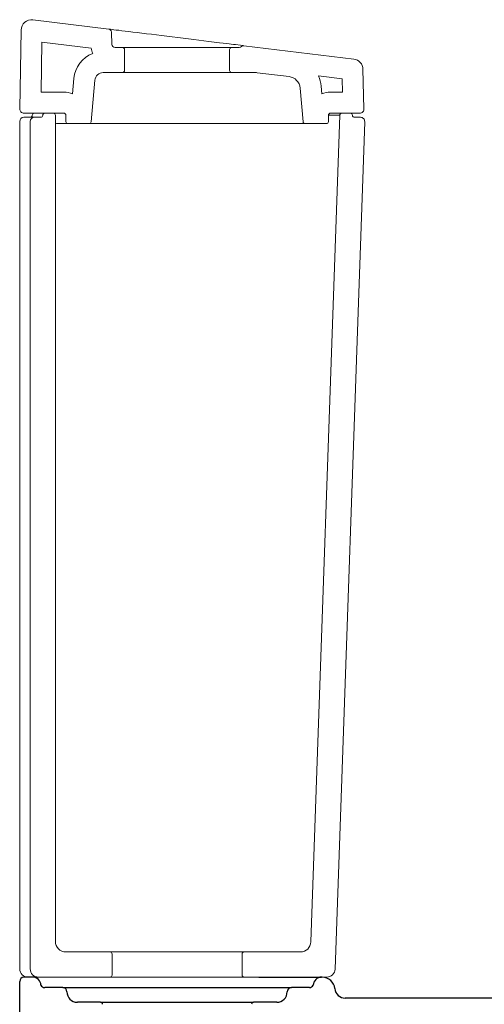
# Model space of a CAD drawing. Header units: millimetres. Extents: x 4330.325 to 4330.976, y 3248.504 to 3249.36.
# Tile 2 of 4: x 4330.325 to 4330.547, y 3248.891 to 3249.36. Entities that reach past the tile are written whole.
import ezdxf

# ---------------------------------------------------------------- set-up
doc = ezdxf.new("R2010")
doc.units = ezdxf.units.MM
doc.layers.add('SANINDUSA', color=3, linetype='Continuous')

msp = doc.modelspace()

# ---------------------------------------------------------------- linework, layer by layer
at = {"layer": 'SANINDUSA', "linetype": 'Continuous', "lineweight": 15}
for p, q in [((4330.331671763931, 3249.359732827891), (4330.36780018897, 3249.355296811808)), ((4330.326063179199, 3249.354857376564), (4330.32540724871, 3249.317279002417)), ((4330.369321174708, 3249.347998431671), (4330.369116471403, 3249.353860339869)), ((4330.335964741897, 3249.349130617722), (4330.335547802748, 3249.325244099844)), ((4330.335964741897, 3249.349130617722), (4330.359462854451, 3249.346245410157)), ((4330.374371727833, 3249.346550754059), (4330.37082026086, 3249.346550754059)), ((4330.374371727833, 3249.346550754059), (4330.426371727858, 3249.346550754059)), ((4330.375371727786, 3249.33555077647), (4330.375371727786, 3249.345550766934)), ((4330.425371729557, 3249.345550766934), (4330.425371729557, 3249.33555077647)), ((4330.430014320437, 3249.346550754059), (4330.426371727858, 3249.346550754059)), ((4330.432279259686, 3249.347379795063), (4330.484593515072, 3249.340956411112)), ((4330.489475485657, 3249.317296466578), (4330.488982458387, 3249.336124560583)), ((4330.351216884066, 3249.331770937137), (4330.350572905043, 3249.324410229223)), ((4330.374371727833, 3249.334550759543), (4330.365163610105, 3249.334550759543)), ((4330.426371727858, 3249.334550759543), (4330.374371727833, 3249.334550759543)), ((4330.438052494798, 3249.334550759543), (4330.426371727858, 3249.334550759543)), ((4330.438539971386, 3249.33452095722), (4330.453798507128, 3249.332647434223)), ((4330.467795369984, 3249.332943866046), (4330.479098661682, 3249.331555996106)), ((4330.479263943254, 3249.325244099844), (4330.479098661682, 3249.331555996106)), ((4330.361178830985, 3249.330899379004), (4330.359451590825, 3249.311156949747)), ((4330.459044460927, 3249.327215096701), (4330.460449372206, 3249.311156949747)), ((4330.469006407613, 3249.328086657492), (4330.469328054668, 3249.324410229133)), ((4330.335547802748, 3249.325244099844), (4330.346371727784, 3249.325244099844)), ((4330.473529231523, 3249.325244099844), (4330.479263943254, 3249.325244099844)), ((4330.327371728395, 3249.313244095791), (4330.328250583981, 3249.313244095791)), ((4330.327406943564, 3249.315244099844), (4330.346371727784, 3249.315244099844)), ((4330.328250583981, 3249.313244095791), (4330.33032105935, 3249.313244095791)), ((4330.33032105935, 3249.313244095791), (4330.332371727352, 3249.313244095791)), ((4330.332371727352, 3249.313244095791), (4330.335371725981, 3249.313244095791)), ((4330.337371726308, 3249.315244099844), (4330.341371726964, 3249.315244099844)), ((4330.342371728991, 3249.314244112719), (4330.342371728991, 3248.920506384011)), ((4330.347371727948, 3249.314244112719), (4330.347371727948, 3249.311244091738)), ((4330.464150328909, 3248.920331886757), (4330.477907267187, 3249.314279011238)), ((4330.472529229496, 3249.311244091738), (4330.472529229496, 3249.314244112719)), ((4330.477907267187, 3249.314279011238), (4330.472529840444, 3249.314279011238)), ((4330.473529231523, 3249.315244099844), (4330.487476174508, 3249.315244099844)), ((4330.478906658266, 3249.315244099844), (4330.482948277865, 3249.315244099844)), ((4330.484948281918, 3249.313244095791), (4330.487807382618, 3249.313244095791)), ((4330.325371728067, 3248.907506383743), (4330.325371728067, 3249.311244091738)), ((4330.330371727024, 3249.311244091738), (4330.330371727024, 3248.907506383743)), ((4330.348370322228, 3249.310244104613), (4330.343371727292, 3249.310244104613)), ((4330.358455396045, 3249.310244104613), (4330.348371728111, 3249.310244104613)), ((4330.368351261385, 3249.310244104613), (4330.358455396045, 3249.310244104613)), ((4330.371317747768, 3249.310244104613), (4330.368351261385, 3249.310244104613)), ((4330.419484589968, 3249.310244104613), (4330.371317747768, 3249.310244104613)), ((4330.422451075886, 3249.310244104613), (4330.419484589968, 3249.310244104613)), ((4330.438709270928, 3249.310244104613), (4330.422451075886, 3249.310244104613)), ((4330.442074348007, 3249.310244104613), (4330.438709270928, 3249.310244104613)), ((4330.461445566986, 3249.310244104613), (4330.442074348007, 3249.310244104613)), ((4330.47152923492, 3249.310244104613), (4330.461445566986, 3249.310244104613)), ((4330.475704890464, 3248.90736678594), (4330.489806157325, 3249.311174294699)), ((4330.347371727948, 3248.915506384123), (4330.368371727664, 3248.915506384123)), ((4330.368371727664, 3248.915506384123), (4330.432371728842, 3248.915506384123)), ((4330.369371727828, 3248.904506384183), (4330.369371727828, 3248.914506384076)), ((4330.431371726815, 3248.914506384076), (4330.431371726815, 3248.904506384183)), ((4330.432371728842, 3248.915506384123), (4330.459153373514, 3248.915506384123)), ((4330.329664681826, 3248.903506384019), (4330.329371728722, 3248.903506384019)), ((4330.334371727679, 3248.903506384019), (4330.329664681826, 3248.903506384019)), ((4330.334371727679, 3248.903506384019), (4330.368371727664, 3248.903506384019)), ((4330.432371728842, 3248.903506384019), (4330.368371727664, 3248.903506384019)), ((4330.432371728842, 3248.903506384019), (4330.471707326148, 3248.903506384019))]:
    msp.add_line(p, q, dxfattribs=at)
at = {"layer": 'SANINDUSA'}
for p, q in [((4330.325371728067, 3248.885552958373), (4330.325371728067, 3248.901506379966)), ((4330.33150897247, 3248.903506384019), (4330.327371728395, 3248.903506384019)), ((4330.439383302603, 3248.903506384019), (4330.441587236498, 3248.903506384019)), ((4330.441587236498, 3248.903506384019), (4330.469234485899, 3248.903506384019)), ((4330.469594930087, 3248.903506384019), (4330.469234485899, 3248.903506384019)), ((4330.345871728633, 3248.898506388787), (4330.337312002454, 3248.898506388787)), ((4330.345871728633, 3248.898506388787), (4330.45487172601, 3248.898506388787)), ((4330.463431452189, 3248.898506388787), (4330.45487172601, 3248.898506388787)), ((4330.36389868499, 3248.891506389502), (4330.352871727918, 3248.891506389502)), ((4330.36389868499, 3248.891506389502), (4330.436844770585, 3248.891506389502)), ((4330.447871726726, 3248.891506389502), (4330.436844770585, 3248.891506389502)), ((4330.614644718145, 3248.893506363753), (4330.480549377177, 3248.893506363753))]:
    msp.add_line(p, q, dxfattribs=at)
at = {"layer": 'SANINDUSA', "linetype": 'Continuous', "lineweight": 15, "flags": 128}
for points in [[(4330.36780018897, 3249.355296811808), (4330.367901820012, 3249.355284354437), (4330.368206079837, 3249.355246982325), (4330.368711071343, 3249.355184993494), (4330.36941364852, 3249.355098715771), (4330.370309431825, 3249.354988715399), (4330.371392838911, 3249.354855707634), (4330.372657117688, 3249.354700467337), (4330.374094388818, 3249.354524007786), (4330.375695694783, 3249.354327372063), (4330.377451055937, 3249.354111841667), (4330.379349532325, 3249.353878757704), (4330.381379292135, 3249.353629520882), (4330.383527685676, 3249.353365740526), (4330.385781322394, 3249.353089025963), (4330.388126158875, 3249.352801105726), (4330.390547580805, 3249.352503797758), (4330.393030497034, 3249.35219892), (4330.395559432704, 3249.351888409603), (4330.398118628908, 3249.351574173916), (4330.400692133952, 3249.351258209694), (4330.403263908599, 3249.350942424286), (4330.405817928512, 3249.35062884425), (4330.408338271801, 3249.350319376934), (4330.410809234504, 3249.350015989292), (4330.413215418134, 3249.349720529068), (4330.415541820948, 3249.34943490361)], [(4330.415541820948, 3249.34943490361), (4330.420543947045, 3249.348820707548), (4330.424171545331, 3249.348375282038), (4330.427254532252, 3249.347996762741), (4330.428283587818, 3249.347870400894)], [(4330.428283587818, 3249.347870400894), (4330.430623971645, 3249.347583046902), (4330.431852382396, 3249.347432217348), (4330.432279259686, 3249.347379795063)]]:
    msp.add_lwpolyline(points, dxfattribs=at)
at = {"layer": 'SANINDUSA', "linetype": 'Continuous', "lineweight": 15}
for centre, radius, start, end in [((4330.331062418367, 3249.354770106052), 0.004999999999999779, 83.00000000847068, 178.9999999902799), ((4330.367617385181, 3249.353808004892), 0.001499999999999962, 2.000000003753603, 83.00000000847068), ((4330.37082026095, 3249.348050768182), 0.01149999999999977, 189.032091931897, 202.5477192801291), ((4330.37082026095, 3249.348050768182), 0.001499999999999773, 182.0000000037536, 270), ((4330.374371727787, 3249.345550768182), 0.001000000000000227, 0, 90), ((4330.426371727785, 3249.345550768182), 0.001000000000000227, 90, 180), ((4330.430014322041, 3249.348050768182), 0.001499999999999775, 270, 313.951092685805), ((4330.432096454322, 3249.3458909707), 0.001500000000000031, 83.00000000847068, 133.951092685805), ((4330.365163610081, 3249.330550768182), 0.0140000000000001, 110.7684707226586, 175.0000000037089), ((4330.483984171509, 3249.33599367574), 0.005000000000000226, 1.49999999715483, 83.00000000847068), ((4330.365163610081, 3249.330550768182), 0.004000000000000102, 90, 175.0000000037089), ((4330.374371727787, 3249.335550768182), 0.0009999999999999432, 270, 0), ((4330.426371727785, 3249.335550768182), 0.0009999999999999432, 180, 270), ((4330.438052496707, 3249.330550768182), 0.004000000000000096, 83.00000000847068, 90), ((4330.453067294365, 3249.326692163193), 0.005999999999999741, 4.999999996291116, 83.00000000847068), ((4330.453067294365, 3249.326692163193), 0.01599999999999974, 4.999999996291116, 23.00001867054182), ((4330.346371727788, 3249.314244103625), 0.01100000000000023, 67.54701461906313, 90), ((4330.473529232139, 3249.314244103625), 0.01100000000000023, 90, 112.4529865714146), ((4330.327406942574, 3249.317244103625), 0.00200000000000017, 178.9999999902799, 270), ((4330.487476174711, 3249.317244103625), 0.00200000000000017, 270, 1.49999999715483), ((4330.327371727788, 3249.311244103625), 0.001999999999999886, 90, 180), ((4330.330371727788, 3249.314244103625), 0.0009999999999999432, 270, 0), ((4330.332371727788, 3249.311244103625), 0.001999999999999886, 90, 180), ((4330.332371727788, 3249.314244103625), 0.001000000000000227, 90, 180), ((4330.335371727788, 3249.314244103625), 0.0009999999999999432, 270, 0), ((4330.337371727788, 3249.314244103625), 0.001000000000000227, 90, 180), ((4330.341371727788, 3249.314244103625), 0.001000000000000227, 0, 90), ((4330.346371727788, 3249.314244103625), 0.001000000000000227, 0, 90), ((4330.473529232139, 3249.314244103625), 0.001000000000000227, 90, 180), ((4330.478906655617, 3249.314244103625), 0.001000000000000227, 90, 177.9999999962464), ((4330.482948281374, 3249.314244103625), 0.001000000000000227, 0, 90), ((4330.484948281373, 3249.314244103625), 0.001000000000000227, 180, 270), ((4330.487807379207, 3249.311244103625), 0.002000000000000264, 357.9999999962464, 90), ((4330.343371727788, 3249.311244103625), 0.0009999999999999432, 180, 270), ((4330.348371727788, 3249.311244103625), 0.001000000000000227, 180, 270), ((4330.358455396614, 3249.311244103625), 0.0009999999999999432, 270, 355.0000000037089), ((4330.461445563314, 3249.311244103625), 0.0009999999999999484, 184.9999999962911, 270), ((4330.47152923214, 3249.311244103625), 0.0009999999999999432, 270, 0), ((4330.347371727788, 3248.920506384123), 0.005, 180, 270), ((4330.459153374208, 3248.920506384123), 0.005000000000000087, 270, 357.9999999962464), ((4330.368371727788, 3248.914506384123), 0.0009999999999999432, 0, 90), ((4330.432371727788, 3248.914506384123), 0.0009999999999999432, 90, 180), ((4330.329371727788, 3248.907506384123), 0.004000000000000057, 180, 270), ((4330.334371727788, 3248.907506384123), 0.004000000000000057, 180, 270), ((4330.368371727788, 3248.904506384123), 0.001000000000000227, 270, 0), ((4330.432371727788, 3248.904506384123), 0.001000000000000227, 180, 270), ((4330.47170732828, 3248.907506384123), 0.004000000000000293, 270, 357.9999999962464)]:
    msp.add_arc(centre, radius, start, end, dxfattribs=at)
at = {"layer": 'SANINDUSA'}
for centre, radius, start, end in [((4330.327371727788, 3248.901506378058), 0.00200000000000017, 90, 180), ((4330.331508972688, 3248.899506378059), 0.003999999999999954, 2.000000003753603, 90), ((4330.337312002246, 3248.900506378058), 0.002000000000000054, 205.4803172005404, 270), ((4330.46343145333, 3248.900506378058), 0.002000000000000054, 270, 334.5196827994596), ((4330.469234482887, 3248.899506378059), 0.003999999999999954, 90, 177.9999999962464), ((4330.469594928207, 3248.897506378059), 0.006000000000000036, 5.215908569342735, 90), ((4330.345871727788, 3248.896506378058), 0.001999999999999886, 0, 90), ((4330.352871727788, 3248.896506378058), 0.005000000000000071, 180, 270), ((4330.447871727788, 3248.896506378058), 0.005000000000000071, 270, 0), ((4330.454871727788, 3248.896506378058), 0.00200000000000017, 90, 180), ((4330.480549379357, 3248.898506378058), 0.005, 185.2159085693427, 270), ((4330.363898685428, 3248.890506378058), 0.001000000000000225, 3.000000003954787, 90), ((4330.436844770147, 3248.890506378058), 0.001000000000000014, 90, 176.9999999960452)]:
    msp.add_arc(centre, radius, start, end, dxfattribs=at)

doc.saveas('drawing.dxf')
